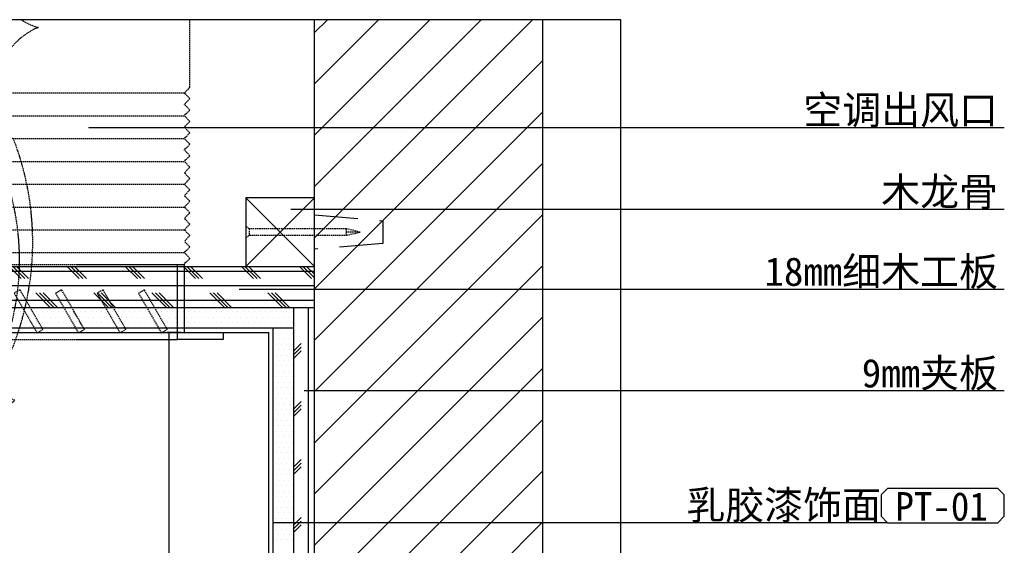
# Model space of a CAD drawing. Header units: millimetres. Extents: x 136 to 1233, y 1496 to 1946.
# Tile 6 of 6: x 802 to 1233, y 1715 to 1946. Entities that reach past the tile are written whole.
import ezdxf

# ---------------------------------------------------------------- set-up
doc = ezdxf.new("R2010")
doc.units = ezdxf.units.MM
doc.header["$LTSCALE"] = 5
for name, pattern in [('DASH', [0.35, 0.25, -0.1]), ('HIDDEN2', [0.1875, 0.125, -0.0625]), ('HIDDENX2', [19.05, 12.7, -6.35])]:
    doc.linetypes.add(name, pattern=pattern)
doc.layers.get('Defpoints').update_dxf_attribs({"color": 8})
for name, color, linetype in [('A-建筑-拆墙', 251, 'Continuous'), ('E--图例', 3, 'Continuous'), ('E-尺寸标注', 9, 'Continuous'), ('E-文本', 7, 'Continuous'), ('F-文本', 61, 'Continuous'), ('Q-立面-填充', 251, 'Continuous'), ('Q-立面-墙体', 2, 'Continuous'), ('Q-立面-完成面造型线', 6, 'Continuous'), ('Q-立面-次粗线', 31, 'Continuous'), ('Q-立面-粗线', 30, 'Continuous'), ('Q-立面-细线', 8, 'Continuous')]:
    doc.layers.add(name, color=color, linetype=linetype)
doc.styles.add('-宋体', font='SimSun.ttf', dxfattribs={"width": 0.8})
doc.styles.add('CCD_DIM', font='SimSun.ttf', dxfattribs={"width": 0.8})
doc.styles.get("Standard").update_dxf_attribs({"font": 'SimSun.ttf'})
doc.styles.add('TXT', font='gbenor.shx', dxfattribs={"width": 0.7})
doc.dimstyles.new('1', dxfattribs={"dimscale": 0, "dimtxt": 2.5, "dimasz": 1.5, "dimexe": 1, "dimexo": 0, "dimgap": 0.3, "dimtad": 1, "dimdec": 0, "dimzin": 0, "dimdsep": 46, "dimtxsty": 'Standard', "dimblk": 'ARCHTICK', "dimcen": 0.09, "dimclrd": 8, "dimclre": 8, "dimclrt": 4, "dimadec": 0, "dimazin": 0, "dimtfac": 1, "dimtdec": 0, "dimtix": 1, "dimtofl": 0, "dimtmove": 2, "dimatfit": 3, "dimldrblk": 'DOTSMALL', "dimfxl": 5, "dimfxlon": 1, "dimtolj": 1, "dimtzin": 0, "dimarcsym": 0})
doc.dimstyles.get("Standard").update_dxf_attribs({"dimtxt": 0.18, "dimasz": 0.18, "dimexe": 0.18, "dimexo": 0.0625, "dimgap": 0.09, "dimtad": 0, "dimtih": 1, "dimtoh": 1, "dimdec": 4, "dimzin": 0, "dimdsep": 46, "dimtxsty": 'Standard', "dimcen": 0.09, "dimadec": 0, "dimazin": 0, "dimtfac": 1, "dimtdec": 4, "dimtofl": 0, "dimtmove": 0, "dimatfit": 3, "dimfxl": 1, "dimtolj": 1, "dimtzin": 0, "dimarcsym": 0})

# ---------------------------------------------------------------- blocks, each defined once
blk = doc.blocks.new('A$C491C4D06')
at = {"layer": 'Q-立面-填充'}
for p, q in [((-15, 0), (15, 30)), ((15, 0), (-15, 30))]:
    blk.add_line(p, q, dxfattribs=at)
at = {"layer": 'Q-立面-次粗线', "linetype": 'HIDDEN2'}
for p, q in [((0, 50), (0, 44)), ((-1.4, 1.5), (1.4, 1.5))]:
    blk.add_line(p, q, dxfattribs=at)
blk.add_lwpolyline([(1.4, 44), (0, 50), (-1.4, 44), (-1.4, 1.5), (-2.6, 0), (2.6, 0), (1.4, 1.5)], close=True, dxfattribs=at)
blk.add_lwpolyline([(-1.4, 44, 0.251338), (0, 44, 0.251338), (1.4, 44)], format="xyb", dxfattribs=at)
at = {"layer": 'Q-立面-次粗线'}
blk.add_lwpolyline([(-15, 0), (15, 0), (15, 30), (-15, 30)], close=True, dxfattribs=at)
at = {"layer": 'Q-立面-细线', "linetype": 'HIDDENX2', "ltscale": 0.3}
blk.add_lwpolyline([(5, 60), (7.5, 30), (-7.5, 30), (-5, 60)], close=True, dxfattribs=at)
blk = doc.blocks.new('_ArchTick')
at = {"color": 0, "linetype": 'ByBlock', "const_width": 0.15}
blk.add_lwpolyline([(-0.5, -0.5), (0.5, 0.5)], dxfattribs=at)
blk = doc.blocks.new('*D16')
at = {"layer": 'Defpoints', "color": 0, "ltscale": 0.2, "transparency": 16777216}
for p in [(867.89, 1808.54), (911.42, 1808.54), (911.42, 1608.54)]:
    blk.add_point(p, dxfattribs=at)
at = {"layer": 'E-尺寸标注', "color": 44, "lineweight": -2, "ltscale": 0.2, "transparency": 16777216}
for p, q in [((872.89, 1808.54), (866.89, 1808.54)), ((867.89, 1608.54), (867.89, 1808.54)), ((872.89, 1608.54), (866.89, 1608.54))]:
    blk.add_line(p, q, dxfattribs=at)
for p, rotation in [((867.89, 1808.54), 90), ((867.89, 1608.54), 270)]:
    blk.add_blockref('_ArchTick', p, dxfattribs=dict(at, rotation=rotation))
at = {"layer": 'E-尺寸标注', "color": 50, "ltscale": 0.2, "transparency": 16777216, "insert": (865.89, 1708.54), "char_height": 2.5, "attachment_point": 5, "rotation": 90, "style": 'CCD_DIM'}
blk.add_mtext('\\A1;1000', dxfattribs=at)
blk = doc.blocks.new('HBA_Leader_Dot')
at = {"color": 0, "linetype": 'ByBlock'}
blk.add_line((-5, 0), (-10, 0), dxfattribs=at)
at = {"color": 0, "linetype": 'ByBlock', "const_width": 5}
blk.add_lwpolyline([(-2.5, 0, 1), (2.5, 0, 1)], format="xyb", close=True, dxfattribs=at)
blk = doc.blocks.new('*E8')
at = {"layer": 'Q-立面-次粗线', "color": 251, "linetype": 'DASH', "ltscale": 0.1}
for p, q in [((2.902, 31.483, 0), (2.902, 37.4, 0)), ((27.1, 31.481, 0), (27.1, 37.4, 0)), ((2.902, 31.483, 0), (3.402, 30.983, 0)), ((27.1, 31.481, 0), (26.6, 30.981, 0)), ((2.902, 30.484, 0), (3.402, 30.983, 0)), ((2.902, 30.484, 0), (3.402, 29.984, 0)), ((3.401, 30.984, 0), (26.602, 30.979, 0)), ((27.1, 30.482, 0), (26.6, 30.981, 0)), ((27.1, 30.482, 0), (26.6, 29.982, 0)), ((2.902, 29.485, 0), (3.402, 29.984, 0)), ((2.902, 29.485, 0), (3.402, 28.985, 0)), ((27.1, 29.482, 0), (26.6, 29.982, 0)), ((27.1, 29.482, 0), (26.6, 28.983, 0)), ((2.902, 28.486, 0), (3.402, 28.985, 0)), ((2.902, 28.486, 0), (3.402, 27.986, 0)), ((3.402, 28.985, 0), (26.602, 28.981, 0)), ((27.1, 28.483, 0), (26.6, 28.983, 0)), ((27.1, 28.483, 0), (26.6, 27.984, 0)), ((2.902, 27.487, 0), (3.402, 27.986, 0)), ((27.1, 27.484, 0), (26.6, 27.984, 0)), ((2.902, 27.487, 0), (3.402, 26.987, 0)), ((2.902, 26.487, 0), (3.402, 26.987, 0)), ((3.402, 26.987, 0), (26.602, 26.983, 0)), ((27.1, 27.484, 0), (26.6, 26.985, 0)), ((27.1, 26.485, 0), (26.6, 26.985, 0)), ((2.902, 26.487, 0), (3.402, 25.988, 0)), ((2.902, 25.488, 0), (3.402, 25.988, 0)), ((27.1, 26.485, 0), (26.6, 25.986, 0)), ((27.1, 25.486, 0), (26.6, 25.986, 0)), ((2.902, 25.488, 0), (3.402, 24.989, 0)), ((27.1, 25.486, 0), (26.6, 24.987, 0)), ((2.902, 24.489, 0), (3.402, 24.989, 0)), ((2.902, 24.489, 0), (3.402, 23.99, 0)), ((3.401, 24.989, 0), (26.602, 24.985, 0)), ((27.1, 24.487, 0), (26.6, 24.987, 0)), ((27.1, 24.487, 0), (26.6, 23.987, 0)), ((2.902, 23.49, 0), (3.402, 23.99, 0)), ((2.902, 23.49, 0), (3.402, 22.991, 0)), ((27.1, 23.488, 0), (26.6, 23.987, 0)), ((27.1, 23.488, 0), (26.6, 22.988, 0)), ((2.902, 22.491, 0), (3.402, 22.991, 0)), ((2.902, 22.491, 0), (3.402, 21.992, 0)), ((3.402, 22.991, 0), (26.602, 22.987, 0)), ((27.1, 22.489, 0), (26.6, 22.988, 0)), ((27.1, 22.489, 0), (26.6, 21.989, 0)), ((2.902, 21.492, 0), (3.402, 21.992, 0)), ((27.1, 21.49, 0), (26.6, 21.989, 0)), ((2.902, 21.492, 0), (3.402, 20.993, 0)), ((2.902, 20.493, 0), (3.402, 20.993, 0)), ((3.401, 20.993, 0), (26.602, 20.988, 0)), ((27.1, 21.49, 0), (26.6, 20.99, 0)), ((27.1, 20.491, 0), (26.6, 20.99, 0)), ((2.902, 20.493, 0), (3.402, 19.993, 0)), ((2.902, 19.494, 0), (3.402, 19.993, 0)), ((27.1, 20.491, 0), (26.6, 19.991, 0)), ((27.1, 19.492, 0), (26.6, 19.991, 0)), ((2.902, 19.494, 0), (3.402, 18.994, 0)), ((2.902, 18.495, 0), (3.402, 18.994, 0)), ((3.401, 18.995, 0), (26.602, 18.99, 0)), ((27.1, 19.492, 0), (26.6, 18.992, 0)), ((27.1, 18.493, 0), (26.6, 18.992, 0)), ((2.902, 18.495, 0), (3.402, 17.995, 0)), ((27.1, 18.493, 0), (26.6, 17.993, 0)), ((2.902, 17.496, 0), (3.402, 17.995, 0)), ((2.902, 17.496, 0), (3.402, 16.996, 0)), ((27.1, 17.493, 0), (26.6, 17.993, 0)), ((27.1, 17.493, 0), (26.6, 16.994, 0)), ((2.9, 16.498, 0), (3.4, 16.998, 0)), ((2.9, 16.498, 0), (3.4, 15.999, 0)), ((3.399, 16.997, 0), (26.602, 16.992, 0)), ((27.1, 16.494, 0), (26.6, 16.994, 0)), ((27.1, 16.494, 0), (26.6, 15.995, 0)), ((4, 15.969, 0), (26, 15.969, 0)), ((4, 9.395, 0), (26, 9.395, 0))]:
    blk.add_line(p, q, dxfattribs=at)
at = {"layer": 'Q-立面-次粗线', "color": 136, "linetype": 'DASH', "ltscale": 0.1, "elevation": 0}
blk.add_lwpolyline([(7.559, 37.4, 0.20621), (9.323, 27.305, -0.26887), (8.992, 4.823), (6.97, 6.071), (7.146, 0), (11.77, 4.084), (9.515, 4.588, 0.234902), (11.691, 26.854, -0.518211), (13.803, 36.717, -0.077244), (12.33, 37.4, -0.077244)], format="xyb", dxfattribs=at)
at = {"layer": 'Q-立面-次粗线', "elevation": 0}
for points in [[(4, 15.969), (3.4, 15.969), (3.4, 9.995), (0, 9.995), (0, 9.395), (4, 9.395), (4, 15.969)], [(26, 15.969), (26.6, 15.969), (26.6, 9.995), (30, 9.995), (30, 9.395), (26, 9.395), (26, 15.969)]]:
    blk.add_lwpolyline(points, dxfattribs=at)
at = {"layer": 'Q-立面-次粗线', "color": 251, "linetype": 'DASH', "ltscale": 0.1, "elevation": 0}
for points in [[(4.963, 13.742), (4.443, 13.442), (6.443, 9.978), (6.963, 10.278)], [(8.595, 13.742), (8.075, 13.442), (10.075, 9.978), (10.595, 10.278)], [(12.226, 13.742), (11.707, 13.442), (13.707, 9.978), (14.226, 10.278)], [(15.858, 13.742), (15.338, 13.442), (17.338, 9.978), (17.858, 10.278)], [(19.49, 13.742), (18.97, 13.442), (20.97, 9.978), (21.49, 10.278)], [(23.121, 13.742), (22.602, 13.442), (24.602, 9.978), (25.121, 10.278)]]:
    blk.add_lwpolyline(points, close=True, dxfattribs=at)
blk = doc.blocks.new('材料编号1')
at = {"layer": 'E--图例', "color": 3}
blk.add_lwpolyline([(8.715, -1.898), (8.715, -0.637), (8.346, -0.267), (1.889, -0.267), (1.52, -0.637), (1.52, -1.898), (1.889, -2.267), (8.346, -2.267)], close=True, dxfattribs=at)
at = {"layer": 'E-文本', "style": 'TXT', "width": 0.7}
blk.add_attdef('编号', (1.608, -2.296), '', height=2, dxfattribs=at)

msp = doc.modelspace()

# ---------------------------------------------------------------- hatches: boundary and pattern name
at = {"layer": 'Q-立面-填充', "ltscale": 0.2}
h = msp.add_hatch(dxfattribs=at)
h.set_pattern_fill('CORK', color=256, scale=10, style=0)
h.set_pattern_definition([(0, (482.4174, 1619.5437), (0, 6.35), []), (135, (485.592, 1616.369), (-12.7, -12.7), [8.98026, -8.98026]), (135, (487.18, 1616.369), (-12.7, -12.7), [8.98026, -8.98026]), (135, (488.767, 1616.369), (-12.7, -12.7), [8.98026, -8.98026])])
h.paths.add_polyline_path([(931.42, 1837.54), (482.42, 1837.54), (482.42, 1819.54), (931.42, 1819.54)])
h = msp.add_hatch(dxfattribs=at)
h.set_pattern_fill('CORK', color=256, scale=10, angle=90, style=0)
h.set_pattern_definition([(90, (922.4174, 1619.5437), (-6.35, 4e-16), []), (225, (925.592, 1622.719), (12.7, -12.7), [8.9803, -8.9803]), (225, (925.592, 1624.306), (12.7, -12.7), [8.9803, -8.9803]), (225, (925.592, 1625.894), (12.7, -12.7), [8.9803, -8.9803])])
h.paths.add_polyline_path([(931.42, 1819.54), (922.42, 1819.54), (922.42, 1619.54), (931.42, 1619.54)])

# ---------------------------------------------------------------- linework, layer by layer
at = {"layer": 'Defpoints', "linetype": 'Continuous'}
msp.add_lwpolyline([(314.26, 1538.82), (1065.55, 1538.82), (1065.55, 1945.57), (314.26, 1945.57)], close=True, dxfattribs=at)
at = {"layer": 'Q-立面-填充', "ltscale": 0.2}
for p, q in [((931.42, 1939.9, 6.89), (937.09, 1945.57, 6.89)), ((931.42, 1917.44, 6.89), (959.54, 1945.57, 6.89)), ((931.42, 1894.99, 6.89), (981.99, 1945.57, 6.89)), ((931.42, 1872.54, 6.89), (1004.44, 1945.57, 6.89)), ((931.42, 1850.09, 6.89), (1026.89, 1945.57, 6.89)), ((931.42, 1827.64, 6.89), (1031.42, 1927.64, 6.89)), ((931.42, 1805.19, 6.89), (1031.42, 1905.19, 6.89)), ((931.42, 1782.74, 6.89), (1031.42, 1882.74, 6.89)), ((931.42, 1760.29, 6.89), (1031.42, 1860.29, 6.89)), ((931.42, 1737.84, 6.89), (1031.42, 1837.84, 6.89)), ((931.42, 1715.39, 6.89), (1031.42, 1815.39, 6.89)), ((931.42, 1692.94, 6.89), (1031.42, 1792.94, 6.89)), ((931.42, 1670.49, 6.89), (1031.42, 1770.49, 6.89)), ((931.42, 1648.04, 6.89), (1031.42, 1748.04, 6.89)), ((931.42, 1625.59, 6.89), (1031.42, 1725.59, 6.89))]:
    msp.add_line(p, q, dxfattribs=at)
at = {"layer": 'Q-立面-墙体', "ltscale": 0.2}
for p, q in [((931.42, 1538.82, 6.89), (931.42, 1945.57, 6.89)), ((1031.42, 1538.82, 6.89), (1031.42, 1945.57, 6.89))]:
    msp.add_line(p, q, dxfattribs=at)
at = {"layer": 'Q-立面-完成面造型线', "ltscale": 0.2}
for p in [(511.42, 1808.54, 6.89), (911.42, 1608.54, 6.89)]:
    msp.add_line(p, (911.42, 1808.54, 6.89), dxfattribs=at)
at = {"layer": 'Q-立面-次粗线', "ltscale": 0.2}
for p, q in [((482.42, 1837.54, 6.89), (931.42, 1837.54, 6.89)), ((482.42, 1819.54, 6.89), (931.42, 1819.54, 6.89)), ((922.42, 1619.54, 6.89), (922.42, 1819.54, 6.89)), ((802.69, 1817.71, 6.89), (802.69, 1817.71, 6.89)), ((803.89, 1815.33, 6.89), (803.89, 1815.33, 6.89)), ((805.08, 1817.71, 6.89), (805.08, 1817.71, 6.89)), ((806.27, 1815.33, 6.89), (806.27, 1815.33, 6.89)), ((807.46, 1817.71, 6.89), (807.46, 1817.71, 6.89)), ((808.65, 1815.33, 6.89), (808.65, 1815.33, 6.89)), ((809.84, 1817.71, 6.89), (809.84, 1817.71, 6.89)), ((811.03, 1815.33, 6.89), (811.03, 1815.33, 6.89)), ((812.22, 1817.71, 6.89), (812.22, 1817.71, 6.89)), ((813.41, 1815.33, 6.89), (813.41, 1815.33, 6.89)), ((814.6, 1817.71, 6.89), (814.6, 1817.71, 6.89)), ((815.79, 1815.33, 6.89), (815.79, 1815.33, 6.89)), ((816.98, 1817.71, 6.89), (816.98, 1817.71, 6.89)), ((818.17, 1815.33, 6.89), (818.17, 1815.33, 6.89)), ((819.36, 1817.71, 6.89), (819.36, 1817.71, 6.89)), ((820.55, 1815.33, 6.89), (820.55, 1815.33, 6.89)), ((821.74, 1817.71, 6.89), (821.74, 1817.71, 6.89)), ((822.94, 1815.33, 6.89), (822.94, 1815.33, 6.89)), ((824.13, 1817.71, 6.89), (824.13, 1817.71, 6.89)), ((825.32, 1815.33, 6.89), (825.32, 1815.33, 6.89)), ((826.51, 1817.71, 6.89), (826.51, 1817.71, 6.89)), ((827.7, 1815.33, 6.89), (827.7, 1815.33, 6.89)), ((828.89, 1817.71, 6.89), (828.89, 1817.71, 6.89)), ((830.08, 1815.33, 6.89), (830.08, 1815.33, 6.89)), ((831.27, 1817.71, 6.89), (831.27, 1817.71, 6.89)), ((832.46, 1815.33, 6.89), (832.46, 1815.33, 6.89)), ((833.65, 1817.71, 6.89), (833.65, 1817.71, 6.89)), ((834.84, 1815.33, 6.89), (834.84, 1815.33, 6.89)), ((836.03, 1817.71, 6.89), (836.03, 1817.71, 6.89)), ((837.22, 1815.33, 6.89), (837.22, 1815.33, 6.89)), ((838.41, 1817.71, 6.89), (838.41, 1817.71, 6.89)), ((839.6, 1815.33, 6.89), (839.6, 1815.33, 6.89)), ((840.79, 1817.71, 6.89), (840.79, 1817.71, 6.89)), ((841.99, 1815.33, 6.89), (841.99, 1815.33, 6.89)), ((843.18, 1817.71, 6.89), (843.18, 1817.71, 6.89)), ((844.37, 1815.33, 6.89), (844.37, 1815.33, 6.89)), ((845.56, 1817.71, 6.89), (845.56, 1817.71, 6.89)), ((846.75, 1815.33, 6.89), (846.75, 1815.33, 6.89)), ((847.94, 1817.71, 6.89), (847.94, 1817.71, 6.89)), ((849.13, 1815.33, 6.89), (849.13, 1815.33, 6.89)), ((850.32, 1817.71, 6.89), (850.32, 1817.71, 6.89)), ((851.51, 1815.33, 6.89), (851.51, 1815.33, 6.89)), ((852.7, 1817.71, 6.89), (852.7, 1817.71, 6.89)), ((853.89, 1815.33, 6.89), (853.89, 1815.33, 6.89)), ((855.08, 1817.71, 6.89), (855.08, 1817.71, 6.89)), ((856.27, 1815.33, 6.89), (856.27, 1815.33, 6.89)), ((857.46, 1817.71, 6.89), (857.46, 1817.71, 6.89)), ((858.65, 1815.33, 6.89), (858.65, 1815.33, 6.89)), ((859.84, 1817.71, 6.89), (859.84, 1817.71, 6.89)), ((861.04, 1815.33, 6.89), (861.04, 1815.33, 6.89)), ((862.23, 1817.71, 6.89), (862.23, 1817.71, 6.89)), ((863.42, 1815.33, 6.89), (863.42, 1815.33, 6.89)), ((864.61, 1817.71, 6.89), (864.61, 1817.71, 6.89)), ((865.8, 1815.33, 6.89), (865.8, 1815.33, 6.89)), ((866.99, 1817.71, 6.89), (866.99, 1817.71, 6.89)), ((868.18, 1815.33, 6.89), (868.18, 1815.33, 6.89)), ((869.37, 1817.71, 6.89), (869.37, 1817.71, 6.89)), ((870.56, 1815.33, 6.89), (870.56, 1815.33, 6.89)), ((871.75, 1817.71, 6.89), (871.75, 1817.71, 6.89)), ((872.94, 1815.33, 6.89), (872.94, 1815.33, 6.89)), ((874.13, 1817.71, 6.89), (874.13, 1817.71, 6.89)), ((875.32, 1815.33, 6.89), (875.32, 1815.33, 6.89)), ((876.51, 1817.71, 6.89), (876.51, 1817.71, 6.89)), ((877.7, 1815.33, 6.89), (877.7, 1815.33, 6.89)), ((878.89, 1817.71, 6.89), (878.89, 1817.71, 6.89)), ((880.09, 1815.33, 6.89), (880.09, 1815.33, 6.89)), ((881.28, 1817.71, 6.89), (881.28, 1817.71, 6.89)), ((882.47, 1815.33, 6.89), (882.47, 1815.33, 6.89)), ((883.66, 1817.71, 6.89), (883.66, 1817.71, 6.89)), ((884.85, 1815.33, 6.89), (884.85, 1815.33, 6.89)), ((886.04, 1817.71, 6.89), (886.04, 1817.71, 6.89)), ((887.23, 1815.33, 6.89), (887.23, 1815.33, 6.89)), ((888.42, 1817.71, 6.89), (888.42, 1817.71, 6.89)), ((889.61, 1815.33, 6.89), (889.61, 1815.33, 6.89)), ((890.8, 1817.71, 6.89), (890.8, 1817.71, 6.89)), ((891.99, 1815.33, 6.89), (891.99, 1815.33, 6.89)), ((893.18, 1817.71, 6.89), (893.18, 1817.71, 6.89)), ((894.37, 1815.33, 6.89), (894.37, 1815.33, 6.89)), ((895.56, 1817.71, 6.89), (895.56, 1817.71, 6.89)), ((896.75, 1815.33, 6.89), (896.75, 1815.33, 6.89)), ((897.94, 1817.71, 6.89), (897.94, 1817.71, 6.89)), ((899.14, 1815.33, 6.89), (899.14, 1815.33, 6.89)), ((900.33, 1817.71, 6.89), (900.33, 1817.71, 6.89)), ((901.52, 1815.33, 6.89), (901.52, 1815.33, 6.89)), ((902.71, 1817.71, 6.89), (902.71, 1817.71, 6.89)), ((903.9, 1815.33, 6.89), (903.9, 1815.33, 6.89)), ((905.09, 1817.71, 6.89), (905.09, 1817.71, 6.89)), ((906.28, 1815.33, 6.89), (906.28, 1815.33, 6.89)), ((907.47, 1817.71, 6.89), (907.47, 1817.71, 6.89)), ((908.66, 1815.33, 6.89), (908.66, 1815.33, 6.89)), ((909.85, 1817.71, 6.89), (909.85, 1817.71, 6.89)), ((911.04, 1815.33, 6.89), (911.04, 1815.33, 6.89)), ((912.23, 1817.71, 6.89), (912.23, 1817.71, 6.89)), ((913.42, 1815.33, 6.89), (913.42, 1815.33, 6.89)), ((914.61, 1817.71, 6.89), (914.61, 1817.71, 6.89)), ((915.8, 1815.33, 6.89), (915.8, 1815.33, 6.89)), ((916.99, 1817.71, 6.89), (916.99, 1817.71, 6.89)), ((918.19, 1815.33, 6.89), (918.19, 1815.33, 6.89)), ((919.38, 1817.71, 6.89), (919.38, 1817.71, 6.89)), ((920.57, 1815.33, 6.89), (920.57, 1815.33, 6.89)), ((921.76, 1817.71, 6.89), (921.76, 1817.71, 6.89)), ((802.69, 1812.95, 6.89), (802.69, 1812.95, 6.89)), ((803.89, 1810.57, 6.89), (803.89, 1810.57, 6.89)), ((805.08, 1812.95, 6.89), (805.08, 1812.95, 6.89)), ((806.27, 1810.57, 6.89), (806.27, 1810.57, 6.89)), ((807.46, 1812.95, 6.89), (807.46, 1812.95, 6.89)), ((808.65, 1810.57, 6.89), (808.65, 1810.57, 6.89)), ((809.84, 1812.95, 6.89), (809.84, 1812.95, 6.89)), ((811.03, 1810.57, 6.89), (811.03, 1810.57, 6.89)), ((812.22, 1812.95, 6.89), (812.22, 1812.95, 6.89)), ((813.41, 1810.57, 6.89), (813.41, 1810.57, 6.89)), ((814.6, 1812.95, 6.89), (814.6, 1812.95, 6.89)), ((815.79, 1810.57, 6.89), (815.79, 1810.57, 6.89)), ((816.98, 1812.95, 6.89), (816.98, 1812.95, 6.89)), ((818.17, 1810.57, 6.89), (818.17, 1810.57, 6.89)), ((819.36, 1812.95, 6.89), (819.36, 1812.95, 6.89)), ((820.55, 1810.57, 6.89), (820.55, 1810.57, 6.89)), ((821.74, 1812.95, 6.89), (821.74, 1812.95, 6.89)), ((822.94, 1810.57, 6.89), (822.94, 1810.57, 6.89)), ((824.13, 1812.95, 6.89), (824.13, 1812.95, 6.89)), ((825.32, 1810.57, 6.89), (825.32, 1810.57, 6.89)), ((826.51, 1812.95, 6.89), (826.51, 1812.95, 6.89)), ((827.7, 1810.57, 6.89), (827.7, 1810.57, 6.89)), ((828.89, 1812.95, 6.89), (828.89, 1812.95, 6.89)), ((830.08, 1810.57, 6.89), (830.08, 1810.57, 6.89)), ((831.27, 1812.95, 6.89), (831.27, 1812.95, 6.89)), ((832.46, 1810.57, 6.89), (832.46, 1810.57, 6.89)), ((833.65, 1812.95, 6.89), (833.65, 1812.95, 6.89)), ((834.84, 1810.57, 6.89), (834.84, 1810.57, 6.89)), ((836.03, 1812.95, 6.89), (836.03, 1812.95, 6.89)), ((837.22, 1810.57, 6.89), (837.22, 1810.57, 6.89)), ((838.41, 1812.95, 6.89), (838.41, 1812.95, 6.89)), ((839.6, 1810.57, 6.89), (839.6, 1810.57, 6.89)), ((840.79, 1812.95, 6.89), (840.79, 1812.95, 6.89)), ((841.99, 1810.57, 6.89), (841.99, 1810.57, 6.89)), ((843.18, 1812.95, 6.89), (843.18, 1812.95, 6.89)), ((844.37, 1810.57, 6.89), (844.37, 1810.57, 6.89)), ((845.56, 1812.95, 6.89), (845.56, 1812.95, 6.89)), ((846.75, 1810.57, 6.89), (846.75, 1810.57, 6.89)), ((847.94, 1812.95, 6.89), (847.94, 1812.95, 6.89)), ((849.13, 1810.57, 6.89), (849.13, 1810.57, 6.89)), ((850.32, 1812.95, 6.89), (850.32, 1812.95, 6.89)), ((851.51, 1810.57, 6.89), (851.51, 1810.57, 6.89)), ((852.7, 1812.95, 6.89), (852.7, 1812.95, 6.89)), ((853.89, 1810.57, 6.89), (853.89, 1810.57, 6.89)), ((855.08, 1812.95, 6.89), (855.08, 1812.95, 6.89)), ((856.27, 1810.57, 6.89), (856.27, 1810.57, 6.89)), ((857.46, 1812.95, 6.89), (857.46, 1812.95, 6.89)), ((858.65, 1810.57, 6.89), (858.65, 1810.57, 6.89)), ((859.84, 1812.95, 6.89), (859.84, 1812.95, 6.89)), ((861.04, 1810.57, 6.89), (861.04, 1810.57, 6.89)), ((862.23, 1812.95, 6.89), (862.23, 1812.95, 6.89)), ((863.42, 1810.57, 6.89), (863.42, 1810.57, 6.89)), ((864.61, 1812.95, 6.89), (864.61, 1812.95, 6.89)), ((865.8, 1810.57, 6.89), (865.8, 1810.57, 6.89)), ((866.99, 1812.95, 6.89), (866.99, 1812.95, 6.89)), ((868.18, 1810.57, 6.89), (868.18, 1810.57, 6.89)), ((869.37, 1812.95, 6.89), (869.37, 1812.95, 6.89)), ((870.56, 1810.57, 6.89), (870.56, 1810.57, 6.89)), ((871.75, 1812.95, 6.89), (871.75, 1812.95, 6.89)), ((872.94, 1810.57, 6.89), (872.94, 1810.57, 6.89)), ((874.13, 1812.95, 6.89), (874.13, 1812.95, 6.89)), ((875.32, 1810.57, 6.89), (875.32, 1810.57, 6.89)), ((876.51, 1812.95, 6.89), (876.51, 1812.95, 6.89)), ((877.7, 1810.57, 6.89), (877.7, 1810.57, 6.89)), ((878.89, 1812.95, 6.89), (878.89, 1812.95, 6.89)), ((880.09, 1810.57, 6.89), (880.09, 1810.57, 6.89)), ((881.28, 1812.95, 6.89), (881.28, 1812.95, 6.89)), ((882.47, 1810.57, 6.89), (882.47, 1810.57, 6.89)), ((883.66, 1812.95, 6.89), (883.66, 1812.95, 6.89)), ((884.85, 1810.57, 6.89), (884.85, 1810.57, 6.89)), ((886.04, 1812.95, 6.89), (886.04, 1812.95, 6.89)), ((887.23, 1810.57, 6.89), (887.23, 1810.57, 6.89)), ((888.42, 1812.95, 6.89), (888.42, 1812.95, 6.89)), ((889.61, 1810.57, 6.89), (889.61, 1810.57, 6.89)), ((890.8, 1812.95, 6.89), (890.8, 1812.95, 6.89)), ((891.99, 1810.57, 6.89), (891.99, 1810.57, 6.89)), ((893.18, 1812.95, 6.89), (893.18, 1812.95, 6.89)), ((894.37, 1810.57, 6.89), (894.37, 1810.57, 6.89)), ((895.56, 1812.95, 6.89), (895.56, 1812.95, 6.89)), ((896.75, 1810.57, 6.89), (896.75, 1810.57, 6.89)), ((897.94, 1812.95, 6.89), (897.94, 1812.95, 6.89)), ((899.14, 1810.57, 6.89), (899.14, 1810.57, 6.89)), ((900.33, 1812.95, 6.89), (900.33, 1812.95, 6.89)), ((901.52, 1810.57, 6.89), (901.52, 1810.57, 6.89)), ((902.71, 1812.95, 6.89), (902.71, 1812.95, 6.89)), ((903.9, 1810.57, 6.89), (903.9, 1810.57, 6.89)), ((905.09, 1812.95, 6.89), (905.09, 1812.95, 6.89)), ((906.28, 1810.57, 6.89), (906.28, 1810.57, 6.89)), ((907.47, 1812.95, 6.89), (907.47, 1812.95, 6.89)), ((908.66, 1810.57, 6.89), (908.66, 1810.57, 6.89)), ((909.85, 1812.95, 6.89), (909.85, 1812.95, 6.89)), ((911.04, 1810.57, 6.89), (911.04, 1810.57, 6.89)), ((912.23, 1812.95, 6.89), (912.23, 1812.95, 6.89)), ((913.42, 1810.57, 6.89), (913.42, 1810.57, 6.89)), ((914.61, 1812.95, 6.89), (914.61, 1812.95, 6.89)), ((915.8, 1810.57, 6.89), (915.8, 1810.57, 6.89)), ((916.99, 1812.95, 6.89), (916.99, 1812.95, 6.89)), ((918.19, 1810.57, 6.89), (918.19, 1810.57, 6.89)), ((919.38, 1812.95, 6.89), (919.38, 1812.95, 6.89)), ((920.57, 1810.57, 6.89), (920.57, 1810.57, 6.89)), ((921.76, 1812.95, 6.89), (921.76, 1812.95, 6.89)), ((509.42, 1810.54, 6.89), (922.42, 1810.54, 6.89)), ((913.42, 1610.54, 6.89), (913.42, 1810.54, 6.89)), ((914.61, 1808.19, 6.89), (914.61, 1808.19, 6.89)), ((916.99, 1808.19, 6.89), (916.99, 1808.19, 6.89)), ((919.38, 1808.19, 6.89), (919.38, 1808.19, 6.89)), ((921.76, 1808.19, 6.89), (921.76, 1808.19, 6.89)), ((913.42, 1805.81, 6.89), (913.42, 1805.81, 6.89)), ((914.61, 1803.42, 6.89), (914.61, 1803.42, 6.89)), ((915.8, 1805.81, 6.89), (915.8, 1805.81, 6.89)), ((916.99, 1803.42, 6.89), (916.99, 1803.42, 6.89)), ((918.19, 1805.81, 6.89), (918.19, 1805.81, 6.89)), ((919.38, 1803.42, 6.89), (919.38, 1803.42, 6.89)), ((920.57, 1805.81, 6.89), (920.57, 1805.81, 6.89)), ((921.76, 1803.42, 6.89), (921.76, 1803.42, 6.89)), ((913.42, 1801.04, 6.89), (913.42, 1801.04, 6.89)), ((914.61, 1798.66, 6.89), (914.61, 1798.66, 6.89)), ((915.8, 1801.04, 6.89), (915.8, 1801.04, 6.89)), ((916.99, 1798.66, 6.89), (916.99, 1798.66, 6.89)), ((918.19, 1801.04, 6.89), (918.19, 1801.04, 6.89)), ((919.38, 1798.66, 6.89), (919.38, 1798.66, 6.89)), ((920.57, 1801.04, 6.89), (920.57, 1801.04, 6.89)), ((921.76, 1798.66, 6.89), (921.76, 1798.66, 6.89)), ((913.42, 1796.28, 6.89), (913.42, 1796.28, 6.89)), ((914.61, 1793.9, 6.89), (914.61, 1793.9, 6.89)), ((915.8, 1796.28, 6.89), (915.8, 1796.28, 6.89)), ((916.99, 1793.9, 6.89), (916.99, 1793.9, 6.89)), ((918.19, 1796.28, 6.89), (918.19, 1796.28, 6.89)), ((919.38, 1793.9, 6.89), (919.38, 1793.9, 6.89)), ((920.57, 1796.28, 6.89), (920.57, 1796.28, 6.89)), ((921.76, 1793.9, 6.89), (921.76, 1793.9, 6.89)), ((913.42, 1791.52, 6.89), (913.42, 1791.52, 6.89)), ((914.61, 1789.14, 6.89), (914.61, 1789.14, 6.89)), ((915.8, 1791.52, 6.89), (915.8, 1791.52, 6.89)), ((916.99, 1789.14, 6.89), (916.99, 1789.14, 6.89)), ((918.19, 1791.52, 6.89), (918.19, 1791.52, 6.89)), ((919.38, 1789.14, 6.89), (919.38, 1789.14, 6.89)), ((920.57, 1791.52, 6.89), (920.57, 1791.52, 6.89)), ((921.76, 1789.14, 6.89), (921.76, 1789.14, 6.89)), ((913.42, 1786.76, 6.89), (913.42, 1786.76, 6.89)), ((915.8, 1786.76, 6.89), (915.8, 1786.76, 6.89)), ((918.19, 1786.76, 6.89), (918.19, 1786.76, 6.89)), ((920.57, 1786.76, 6.89), (920.57, 1786.76, 6.89)), ((913.42, 1781.99, 6.89), (913.42, 1781.99, 6.89)), ((914.61, 1784.37, 6.89), (914.61, 1784.37, 6.89)), ((915.8, 1781.99, 6.89), (915.8, 1781.99, 6.89)), ((916.99, 1784.37, 6.89), (916.99, 1784.37, 6.89)), ((918.19, 1781.99, 6.89), (918.19, 1781.99, 6.89)), ((919.38, 1784.37, 6.89), (919.38, 1784.37, 6.89)), ((920.57, 1781.99, 6.89), (920.57, 1781.99, 6.89)), ((921.76, 1784.37, 6.89), (921.76, 1784.37, 6.89)), ((913.42, 1777.23, 6.89), (913.42, 1777.23, 6.89)), ((914.61, 1779.61, 6.89), (914.61, 1779.61, 6.89)), ((915.8, 1777.23, 6.89), (915.8, 1777.23, 6.89)), ((916.99, 1779.61, 6.89), (916.99, 1779.61, 6.89)), ((918.19, 1777.23, 6.89), (918.19, 1777.23, 6.89)), ((919.38, 1779.61, 6.89), (919.38, 1779.61, 6.89)), ((920.57, 1777.23, 6.89), (920.57, 1777.23, 6.89)), ((921.76, 1779.61, 6.89), (921.76, 1779.61, 6.89)), ((913.42, 1772.47, 6.89), (913.42, 1772.47, 6.89)), ((914.61, 1774.85, 6.89), (914.61, 1774.85, 6.89)), ((915.8, 1772.47, 6.89), (915.8, 1772.47, 6.89)), ((916.99, 1774.85, 6.89), (916.99, 1774.85, 6.89)), ((918.19, 1772.47, 6.89), (918.19, 1772.47, 6.89)), ((919.38, 1774.85, 6.89), (919.38, 1774.85, 6.89)), ((920.57, 1772.47, 6.89), (920.57, 1772.47, 6.89)), ((921.76, 1774.85, 6.89), (921.76, 1774.85, 6.89)), ((913.42, 1767.71, 6.89), (913.42, 1767.71, 6.89)), ((914.61, 1770.09, 6.89), (914.61, 1770.09, 6.89)), ((915.8, 1767.71, 6.89), (915.8, 1767.71, 6.89)), ((916.99, 1770.09, 6.89), (916.99, 1770.09, 6.89)), ((918.19, 1767.71, 6.89), (918.19, 1767.71, 6.89)), ((919.38, 1770.09, 6.89), (919.38, 1770.09, 6.89)), ((920.57, 1767.71, 6.89), (920.57, 1767.71, 6.89)), ((921.76, 1770.09, 6.89), (921.76, 1770.09, 6.89)), ((914.61, 1765.32, 6.89), (914.61, 1765.32, 6.89)), ((916.99, 1765.32, 6.89), (916.99, 1765.32, 6.89)), ((919.38, 1765.32, 6.89), (919.38, 1765.32, 6.89)), ((921.76, 1765.32, 6.89), (921.76, 1765.32, 6.89)), ((913.42, 1762.94, 6.89), (913.42, 1762.94, 6.89)), ((914.61, 1760.56, 6.89), (914.61, 1760.56, 6.89)), ((915.8, 1762.94, 6.89), (915.8, 1762.94, 6.89)), ((916.99, 1760.56, 6.89), (916.99, 1760.56, 6.89)), ((918.19, 1762.94, 6.89), (918.19, 1762.94, 6.89)), ((919.38, 1760.56, 6.89), (919.38, 1760.56, 6.89)), ((920.57, 1762.94, 6.89), (920.57, 1762.94, 6.89)), ((921.76, 1760.56, 6.89), (921.76, 1760.56, 6.89)), ((913.42, 1758.18, 6.89), (913.42, 1758.18, 6.89)), ((914.61, 1755.8, 6.89), (914.61, 1755.8, 6.89)), ((915.8, 1758.18, 6.89), (915.8, 1758.18, 6.89)), ((916.99, 1755.8, 6.89), (916.99, 1755.8, 6.89)), ((918.19, 1758.18, 6.89), (918.19, 1758.18, 6.89)), ((919.38, 1755.8, 6.89), (919.38, 1755.8, 6.89)), ((920.57, 1758.18, 6.89), (920.57, 1758.18, 6.89)), ((921.76, 1755.8, 6.89), (921.76, 1755.8, 6.89)), ((913.42, 1753.42, 6.89), (913.42, 1753.42, 6.89)), ((914.61, 1751.04, 6.89), (914.61, 1751.04, 6.89)), ((915.8, 1753.42, 6.89), (915.8, 1753.42, 6.89)), ((916.99, 1751.04, 6.89), (916.99, 1751.04, 6.89)), ((918.19, 1753.42, 6.89), (918.19, 1753.42, 6.89)), ((919.38, 1751.04, 6.89), (919.38, 1751.04, 6.89)), ((920.57, 1753.42, 6.89), (920.57, 1753.42, 6.89)), ((921.76, 1751.04, 6.89), (921.76, 1751.04, 6.89)), ((913.42, 1748.66, 6.89), (913.42, 1748.66, 6.89)), ((914.61, 1746.27, 6.89), (914.61, 1746.27, 6.89)), ((915.8, 1748.66, 6.89), (915.8, 1748.66, 6.89)), ((916.99, 1746.27, 6.89), (916.99, 1746.27, 6.89)), ((918.19, 1748.66, 6.89), (918.19, 1748.66, 6.89)), ((919.38, 1746.27, 6.89), (919.38, 1746.27, 6.89)), ((920.57, 1748.66, 6.89), (920.57, 1748.66, 6.89)), ((921.76, 1746.27, 6.89), (921.76, 1746.27, 6.89)), ((913.42, 1743.89, 6.89), (913.42, 1743.89, 6.89)), ((915.8, 1743.89, 6.89), (915.8, 1743.89, 6.89)), ((918.19, 1743.89, 6.89), (918.19, 1743.89, 6.89)), ((920.57, 1743.89, 6.89), (920.57, 1743.89, 6.89)), ((913.42, 1739.13, 6.89), (913.42, 1739.13, 6.89)), ((914.61, 1741.51, 6.89), (914.61, 1741.51, 6.89)), ((915.8, 1739.13, 6.89), (915.8, 1739.13, 6.89)), ((916.99, 1741.51, 6.89), (916.99, 1741.51, 6.89)), ((918.19, 1739.13, 6.89), (918.19, 1739.13, 6.89)), ((919.38, 1741.51, 6.89), (919.38, 1741.51, 6.89)), ((920.57, 1739.13, 6.89), (920.57, 1739.13, 6.89)), ((921.76, 1741.51, 6.89), (921.76, 1741.51, 6.89)), ((913.42, 1734.37, 6.89), (913.42, 1734.37, 6.89)), ((914.61, 1736.75, 6.89), (914.61, 1736.75, 6.89)), ((915.8, 1734.37, 6.89), (915.8, 1734.37, 6.89)), ((916.99, 1736.75, 6.89), (916.99, 1736.75, 6.89)), ((918.19, 1734.37, 6.89), (918.19, 1734.37, 6.89)), ((919.38, 1736.75, 6.89), (919.38, 1736.75, 6.89)), ((920.57, 1734.37, 6.89), (920.57, 1734.37, 6.89)), ((921.76, 1736.75, 6.89), (921.76, 1736.75, 6.89)), ((913.42, 1729.61, 6.89), (913.42, 1729.61, 6.89)), ((914.61, 1731.99, 6.89), (914.61, 1731.99, 6.89)), ((915.8, 1729.61, 6.89), (915.8, 1729.61, 6.89)), ((916.99, 1731.99, 6.89), (916.99, 1731.99, 6.89)), ((918.19, 1729.61, 6.89), (918.19, 1729.61, 6.89)), ((919.38, 1731.99, 6.89), (919.38, 1731.99, 6.89)), ((920.57, 1729.61, 6.89), (920.57, 1729.61, 6.89)), ((921.76, 1731.99, 6.89), (921.76, 1731.99, 6.89)), ((913.42, 1724.84, 6.89), (913.42, 1724.84, 6.89)), ((914.61, 1727.22, 6.89), (914.61, 1727.22, 6.89)), ((915.8, 1724.84, 6.89), (915.8, 1724.84, 6.89)), ((916.99, 1727.22, 6.89), (916.99, 1727.22, 6.89)), ((918.19, 1724.84, 6.89), (918.19, 1724.84, 6.89)), ((919.38, 1727.22, 6.89), (919.38, 1727.22, 6.89)), ((920.57, 1724.84, 6.89), (920.57, 1724.84, 6.89)), ((921.76, 1727.22, 6.89), (921.76, 1727.22, 6.89)), ((913.42, 1720.08, 6.89), (913.42, 1720.08, 6.89)), ((914.61, 1722.46, 6.89), (914.61, 1722.46, 6.89)), ((915.8, 1720.08, 6.89), (915.8, 1720.08, 6.89)), ((916.99, 1722.46, 6.89), (916.99, 1722.46, 6.89)), ((918.19, 1720.08, 6.89), (918.19, 1720.08, 6.89)), ((919.38, 1722.46, 6.89), (919.38, 1722.46, 6.89)), ((920.57, 1720.08, 6.89), (920.57, 1720.08, 6.89)), ((921.76, 1722.46, 6.89), (921.76, 1722.46, 6.89)), ((914.61, 1717.7, 6.89), (914.61, 1717.7, 6.89)), ((916.99, 1717.7, 6.89), (916.99, 1717.7, 6.89)), ((919.38, 1717.7, 6.89), (919.38, 1717.7, 6.89)), ((921.76, 1717.7, 6.89), (921.76, 1717.7, 6.89))]:
    msp.add_line(p, q, dxfattribs=at)
at = {"layer": 'Q-立面-粗线', "linetype": 'DASH', "ltscale": 5}
msp.add_lwpolyline([(314.26, 1538.82), (1065.55, 1538.82), (1065.55, 1945.57), (314.26, 1945.57)], close=True, dxfattribs=at)

# ---------------------------------------------------------------- block references
at = {"ltscale": 0.2, "rotation": 270}
msp.add_blockref('A$C491C4D06', (901.42, 1852.54, 6.89), dxfattribs=at)
at = {"layer": 'F-文本', "color": 43}
ref = msp.add_blockref('材料编号1', (1244.87, 1723.27), dxfattribs=dict(at, xscale=7.5, yscale=7.5, zscale=7.5, rotation=180))
ref.add_attrib('编号', 'PT-01', (1185.79, 1726.16), dxfattribs={"color": 7, "height": 12.5, "style": '-宋体', "width": 0.951562})
at = {"layer": 'Q-立面-次粗线', "ltscale": 0.2, "xscale": 5, "yscale": 5, "zscale": 5}
msp.add_blockref('*E8', (741.42, 1758.57, 6.89), dxfattribs=at)

# ---------------------------------------------------------------- texts
at = {"layer": 'E-文本', "char_height": 12.5, "width": 336.3677, "attachment_point": 9, "style": '-宋体'}
for s, insert in [('{\\W1;空调出风口}', (1230.7, 1898.37)), ('{\\W1;木龙骨}', (1230.7, 1862.65)), ('{\\W1;18mm细木工板}', (1230.7, 1827.61)), ('{\\W1;9mm夹板}', (1230.7, 1783.12)), ('{\\W1;乳胶漆饰面}', (1179.51, 1725.28))]:
    msp.add_mtext(s, dxfattribs=dict(at, insert=insert))

# ---------------------------------------------------------------- dimensions: what is measured, and where the dimension line sits
at = {"layer": 'E-尺寸标注', "ltscale": 0.2}
dim = msp.add_linear_dim(base=(867.89, 1808.54, 6.89), p1=(911.42, 1608.54, 6.89), p2=(911.42, 1808.54, 6.89), angle=90, dimstyle='Standard', override={"dimscale": 1, "dimtxt": 2.5, "dimasz": 1, "dimexe": 1, "dimexo": 1, "dimgap": 0.75, "dimtad": 1, "dimtih": 0, "dimtoh": 0, "dimdec": 0, "dimlfac": 5, "dimrnd": 0.005, "dimtxsty": 'CCD_DIM', "dimblk": 'ArchTick', "dimcen": 0.13, "dimclrd": 44, "dimclre": 44, "dimclrt": 50, "dimtdec": 0, "dimtix": 1, "dimtofl": 1, "dimtmove": 2, "dimldrblk": 'HBA_Leader_Dot', "dimfxl": 5, "dimfxlon": 1, "dimtvp": 1}, dxfattribs=at)
dim.commit()
dim.dimension.update_dxf_attribs({"geometry": '*D16', "text_midpoint": (865.89, 1708.54, 6.89)})

# ---------------------------------------------------------------- leaders
at = {"layer": 'A-建筑-拆墙'}
for points in [[(832.61, 1898.37), (1233.47, 1898.37)], [(921.15, 1862.65), (1233.47, 1862.65)], [(898.53, 1827.61), (1233.47, 1827.61)], [(927.01, 1783.12), (1233.47, 1783.12)], [(913.11, 1725.28), (1182.28, 1725.28)]]:
    msp.add_leader(points, dimstyle='1', override={"dimscale": 0.487633, "dimasz": 0.75, "dimtad": 0, "dimldrblk": 'Dot'}, dxfattribs=at)

doc.saveas('drawing.dxf')
